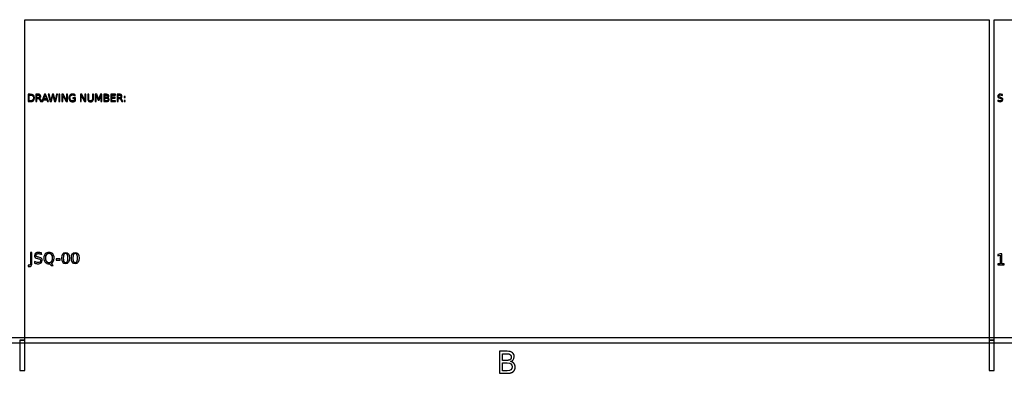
# Model space of a CAD drawing. Header units: millimetres. Extents: x -292 to 292, y -196 to 196.
# Tile 9 of 14: x 96 to 194, y -196 to -161. Entities that reach past the tile are written whole.
import ezdxf

# ---------------------------------------------------------------- set-up
doc = ezdxf.new("R2010")
doc.units = ezdxf.units.MM
doc.layers.add('可见轮廓', color=7, linetype='Continuous')

msp = doc.modelspace()

# ---------------------------------------------------------------- linework, layer by layer
at = {"layer": '可见轮廓'}
for p, q in [((96.583, -192.667), (96.583, -160.806)), ((96.583, -160.806), (192.417, -160.806)), ((192.417, -160.806), (192.417, -192.667)), ((192.917, -192.667), (192.917, -160.806)), ((192.917, -160.806), (289, -160.806)), ((96.933, -168.218), (96.933, -168.947)), ((97.136, -168.218), (96.933, -168.218)), ((97.926, -168.218), (97.703, -168.218)), ((97.703, -168.218), (97.703, -168.947)), ((98.546, -168.218), (98.269, -168.943)), ((98.657, -168.218), (98.546, -168.218)), ((98.935, -168.947), (98.657, -168.218)), ((98.922, -168.218), (99.105, -168.947)), ((99.022, -168.218), (98.922, -168.218)), ((99.175, -168.835), (99.022, -168.218)), ((99.328, -168.218), (99.175, -168.835)), ((99.439, -168.218), (99.328, -168.218)), ((99.592, -168.835), (99.439, -168.218)), ((99.745, -168.218), (99.592, -168.835)), ((99.662, -168.947), (99.845, -168.218)), ((99.845, -168.218), (99.745, -168.218)), ((99.976, -168.218), (99.976, -168.947)), ((100.074, -168.218), (99.976, -168.218)), ((100.074, -168.947), (100.074, -168.218)), ((100.271, -168.218), (100.271, -168.947)), ((100.404, -168.218), (100.271, -168.218)), ((100.727, -168.828), (100.404, -168.218)), ((100.727, -168.218), (100.727, -168.828)), ((100.822, -168.218), (100.727, -168.218)), ((100.822, -168.947), (100.822, -168.218)), ((101.594, -168.379), (101.594, -168.274)), ((102.112, -168.218), (102.112, -168.947)), ((102.244, -168.218), (102.112, -168.218)), ((102.568, -168.828), (102.244, -168.218)), ((102.568, -168.218), (102.568, -168.828)), ((102.663, -168.218), (102.568, -168.218)), ((102.663, -168.947), (102.663, -168.218)), ((102.848, -168.218), (102.848, -168.673)), ((102.947, -168.218), (102.848, -168.218)), ((102.947, -168.661), (102.947, -168.218)), ((103.307, -168.218), (103.307, -168.661)), ((103.406, -168.218), (103.307, -168.218)), ((103.406, -168.673), (103.406, -168.218)), ((103.592, -168.218), (103.592, -168.947)), ((103.739, -168.218), (103.592, -168.218)), ((103.925, -168.714), (103.739, -168.218)), ((104.112, -168.218), (103.925, -168.714)), ((104.259, -168.218), (104.112, -168.218)), ((104.259, -168.947), (104.259, -168.218)), ((104.454, -168.218), (104.454, -168.947)), ((104.706, -168.218), (104.454, -168.218)), ((105.14, -168.218), (105.14, -168.947)), ((105.601, -168.218), (105.14, -168.218)), ((105.601, -168.301), (105.601, -168.218)), ((105.772, -168.218), (105.772, -168.947)), ((105.995, -168.218), (105.772, -168.218)), ((193.736, -168.338), (193.736, -168.242)), ((96.933, -168.947), (97.136, -168.947)), ((97.032, -168.299), (97.151, -168.299)), ((97.032, -168.866), (97.032, -168.299)), ((97.151, -168.866), (97.032, -168.866)), ((97.703, -168.947), (97.802, -168.947)), ((97.802, -168.299), (97.926, -168.299)), ((97.802, -168.558), (97.802, -168.299)), ((97.926, -168.558), (97.802, -168.558)), ((97.802, -168.947), (97.802, -168.639)), ((97.802, -168.639), (97.909, -168.639)), ((98.072, -168.76), (98.165, -168.947)), ((98.165, -168.947), (98.371, -168.947)), ((98.269, -168.943), (98.171, -168.748)), ((98.371, -168.947), (98.438, -168.76)), ((98.438, -168.76), (98.766, -168.76)), ((98.468, -168.678), (98.601, -168.316)), ((98.736, -168.678), (98.468, -168.678)), ((98.601, -168.316), (98.736, -168.678)), ((98.766, -168.76), (98.833, -168.947)), ((98.833, -168.947), (98.935, -168.947)), ((99.105, -168.947), (99.229, -168.947)), ((99.229, -168.947), (99.384, -168.315)), ((99.384, -168.315), (99.538, -168.947)), ((99.538, -168.947), (99.662, -168.947)), ((99.976, -168.947), (100.074, -168.947)), ((100.271, -168.947), (100.366, -168.947)), ((100.366, -168.337), (100.69, -168.947)), ((100.366, -168.947), (100.366, -168.337)), ((100.69, -168.947), (100.822, -168.947)), ((101.355, -168.566), (101.355, -168.648)), ((101.614, -168.566), (101.355, -168.566)), ((101.355, -168.648), (101.516, -168.648)), ((101.516, -168.648), (101.516, -168.843)), ((101.614, -168.879), (101.614, -168.566)), ((102.112, -168.947), (102.207, -168.947)), ((102.207, -168.337), (102.531, -168.947)), ((102.207, -168.947), (102.207, -168.337)), ((102.531, -168.947), (102.663, -168.947)), ((103.592, -168.947), (103.687, -168.947)), ((103.687, -168.307), (103.875, -168.807)), ((103.687, -168.947), (103.687, -168.307)), ((103.875, -168.807), (103.974, -168.807)), ((103.974, -168.807), (104.162, -168.307)), ((104.162, -168.307), (104.162, -168.947)), ((104.162, -168.947), (104.259, -168.947)), ((104.454, -168.947), (104.716, -168.947)), ((104.553, -168.299), (104.699, -168.299)), ((104.553, -168.519), (104.553, -168.299)), ((104.699, -168.519), (104.553, -168.519)), ((104.553, -168.599), (104.711, -168.599)), ((104.553, -168.866), (104.553, -168.599)), ((104.711, -168.866), (104.553, -168.866)), ((105.14, -168.947), (105.61, -168.947)), ((105.239, -168.301), (105.601, -168.301)), ((105.239, -168.517), (105.239, -168.301)), ((105.586, -168.517), (105.239, -168.517)), ((105.239, -168.6), (105.586, -168.6)), ((105.239, -168.864), (105.239, -168.6)), ((105.61, -168.864), (105.239, -168.864)), ((105.586, -168.6), (105.586, -168.517)), ((105.61, -168.947), (105.61, -168.864)), ((105.772, -168.947), (105.871, -168.947)), ((105.871, -168.299), (105.995, -168.299)), ((105.871, -168.558), (105.871, -168.299)), ((105.995, -168.558), (105.871, -168.558)), ((105.871, -168.639), (105.978, -168.639)), ((105.871, -168.947), (105.871, -168.639)), ((106.141, -168.76), (106.234, -168.947)), ((106.234, -168.947), (106.34, -168.947)), ((106.34, -168.947), (106.24, -168.748)), ((106.455, -168.43), (106.455, -168.554)), ((106.558, -168.43), (106.455, -168.43)), ((106.455, -168.554), (106.558, -168.554)), ((106.455, -168.823), (106.455, -168.947)), ((106.558, -168.823), (106.455, -168.823)), ((106.455, -168.947), (106.558, -168.947)), ((106.558, -168.554), (106.558, -168.43)), ((106.558, -168.947), (106.558, -168.823)), ((193.27, -168.814), (193.27, -168.915)), ((193.476, -168.612), (193.536, -168.624)), ((193.565, -168.53), (193.505, -168.518)), ((97.158, -183.952), (97.158, -184.969)), ((97.306, -183.952), (97.158, -183.952)), ((97.306, -184.969), (97.306, -183.952)), ((97.557, -184.845), (97.557, -184.997)), ((97.866, -184.543), (97.956, -184.561)), ((97.999, -184.42), (97.91, -184.402)), ((98.256, -184.132), (98.256, -183.988)), ((99.701, -184.574), (99.701, -184.695)), ((100.096, -184.574), (99.701, -184.574)), ((99.701, -184.695), (100.096, -184.695)), ((100.096, -184.695), (100.096, -184.574)), ((193.528, -184.092), (193.267, -184.145)), ((193.267, -184.145), (193.267, -184.28)), ((193.267, -184.28), (193.53, -184.227)), ((193.676, -184.092), (193.528, -184.092)), ((193.53, -184.227), (193.53, -185.061)), ((193.676, -185.061), (193.676, -184.092)), ((96.933, -185.221), (96.933, -185.346)), ((96.979, -185.221), (96.933, -185.221)), ((96.933, -185.346), (96.99, -185.346)), ((99.058, -185.064), (99.22, -185.239)), ((99.399, -185.239), (99.204, -185.026)), ((99.22, -185.239), (99.399, -185.239)), ((193.288, -185.061), (193.288, -185.186)), ((193.53, -185.061), (193.288, -185.061)), ((193.288, -185.186), (193.918, -185.186)), ((193.918, -185.061), (193.676, -185.061)), ((193.918, -185.186), (193.918, -185.061)), ((288.75, -192.417), (-288.75, -192.417)), ((96.583, -192.667), (96.083, -192.667)), ((96.083, -192.667), (96.083, -195.667)), ((96.083, -192.667), (96.583, -192.667)), ((96.583, -195.667), (96.583, -192.667)), ((192.917, -192.667), (192.417, -192.667)), ((192.417, -192.667), (192.417, -195.667)), ((192.417, -192.667), (192.917, -192.667)), ((192.917, -195.667), (192.917, -192.667)), ((-289.25, -192.917), (289.25, -192.917)), ((143.765, -193.768), (143.765, -195.955)), ((144.521, -193.768), (143.765, -193.768)), ((144.061, -194.011), (144.499, -194.011)), ((144.061, -194.671), (144.061, -194.011)), ((144.499, -194.671), (144.061, -194.671)), ((96.083, -195.667), (96.583, -195.667)), ((144.061, -194.911), (144.536, -194.911)), ((144.061, -195.712), (144.061, -194.911)), ((192.417, -195.667), (192.917, -195.667)), ((143.765, -195.955), (144.551, -195.955)), ((144.536, -195.712), (144.061, -195.712))]:
    msp.add_line(p, q, dxfattribs=at)
for points, degree, knots in [([(97.136, -168.947), (97.418, -168.946), (97.545, -168.835), (97.546, -168.582), (97.545, -168.331), (97.42, -168.22), (97.136, -168.218)], 3, [0, 0, 0, 0, 2, 2, 2, 3.989637, 3.989637, 3.989637, 3.989637]), ([(98.049, -168.606), (98.173, -168.568), (98.174, -168.428), (98.175, -168.218), (97.926, -168.218)], 2, [0, 0, 0, 2, 2, 5.06383, 5.06383, 5.06383]), ([(101.594, -168.274), (101.485, -168.206), (101.341, -168.205), (101.17, -168.205), (101.073, -168.305), (100.977, -168.405), (100.977, -168.584), (100.977, -168.762), (101.073, -168.862), (101.17, -168.962), (101.341, -168.962), (101.498, -168.961), (101.614, -168.879)], 2, [0, 0, 0, 2, 2, 4.39726, 4.39726, 6.794521, 6.794521, 9.185231, 9.185231, 11.575941, 11.575941, 13.761734, 13.761734, 13.761734]), ([(101.516, -168.843), (101.452, -168.881), (101.349, -168.88), (101.215, -168.88), (101.148, -168.806), (101.081, -168.731), (101.081, -168.584), (101.081, -168.287), (101.349, -168.286), (101.485, -168.286), (101.594, -168.379)], 2, [0, 0, 0, 2, 2, 4.560748, 4.560748, 7.121495, 7.121495, 12.259949, 12.259949, 14.866683, 14.866683, 14.866683]), ([(104.818, -168.554), (104.899, -168.54), (104.94, -168.489), (104.941, -168.399), (104.942, -168.284), (104.856, -168.218), (104.706, -168.218)], 3, [0, 0, 0, 0, 2, 2, 2, 4.583942, 4.583942, 4.583942, 4.583942]), ([(106.118, -168.606), (106.241, -168.568), (106.243, -168.428), (106.244, -168.218), (105.995, -168.218)], 2, [0, 0, 0, 2, 2, 5.06383, 5.06383, 5.06383]), ([(193.736, -168.242), (193.662, -168.218), (193.591, -168.205), (193.523, -168.205), (193.443, -168.205), (193.38, -168.224), (193.335, -168.261), (193.289, -168.298), (193.267, -168.349), (193.267, -168.413), (193.268, -168.526), (193.327, -168.582), (193.476, -168.612)], 3, [0, 0, 0, 0, 2, 2, 2, 4.333333, 4.333333, 4.333333, 6.666667, 6.666667, 6.666667, 10.69697, 10.69697, 10.69697, 10.69697]), ([(193.505, -168.518), (193.394, -168.496), (193.368, -168.471), (193.366, -168.405), (193.366, -168.367), (193.38, -168.337), (193.409, -168.316), (193.439, -168.296), (193.48, -168.285), (193.534, -168.285), (193.595, -168.285), (193.662, -168.303), (193.736, -168.338)], 3, [0, 0, 0, 0, 2, 2, 2, 3.191919, 3.191919, 3.191919, 4.383838, 4.383838, 4.383838, 5.756351, 5.756351, 5.756351, 5.756351]), ([(97.151, -168.299), (97.353, -168.3), (97.441, -168.386), (97.442, -168.582), (97.441, -168.78), (97.353, -168.865), (97.151, -168.866)], 3, [0, 0, 0, 0, 2, 2, 2, 4.013333, 4.013333, 4.013333, 4.013333]), ([(97.909, -168.639), (97.968, -168.639), (98.002, -168.663), (98.036, -168.687), (98.072, -168.76)], 2, [0, 0, 0, 1, 1, 2, 2, 2]), ([(97.926, -168.299), (98.069, -168.3), (98.07, -168.428), (98.069, -168.557), (97.926, -168.558)], 2, [0, 0, 0, 2, 2, 4, 4, 4]), ([(102.848, -168.673), (102.85, -168.96), (103.128, -168.962), (103.405, -168.96), (103.406, -168.673)], 2, [0, 0, 0, 2, 2, 3.992933, 3.992933, 3.992933]), ([(103.307, -168.661), (103.306, -168.819), (103.255, -168.88), (103.128, -168.881), (103, -168.88), (102.949, -168.819), (102.947, -168.661)], 3, [0, 0, 0, 0, 2, 2, 2, 4.010309, 4.010309, 4.010309, 4.010309]), ([(104.699, -168.299), (104.843, -168.299), (104.842, -168.409), (104.843, -168.52), (104.699, -168.519)], 2, [0, 0, 0, 2, 2, 4.017699, 4.017699, 4.017699]), ([(104.711, -168.599), (104.869, -168.597), (104.867, -168.733), (104.869, -168.867), (104.711, -168.866)], 2, [0, 0, 0, 2, 2, 3.985714, 3.985714, 3.985714]), ([(104.716, -168.947), (104.878, -168.948), (104.972, -168.873), (104.971, -168.743), (104.972, -168.645), (104.914, -168.574), (104.818, -168.554)], 3, [0, 0, 0, 0, 2, 2, 2, 3.52, 3.52, 3.52, 3.52]), ([(105.978, -168.639), (106.037, -168.639), (106.071, -168.663), (106.105, -168.687), (106.141, -168.76)], 2, [0, 0, 0, 1, 1, 2, 2, 2]), ([(105.995, -168.299), (106.138, -168.3), (106.139, -168.428), (106.138, -168.557), (105.995, -168.558)], 2, [0, 0, 0, 2, 2, 4, 4, 4]), ([(193.27, -168.915), (193.354, -168.946), (193.431, -168.961), (193.501, -168.962), (193.592, -168.962), (193.661, -168.943), (193.709, -168.907), (193.756, -168.87), (193.78, -168.817), (193.78, -168.746), (193.779, -168.627), (193.712, -168.559), (193.565, -168.53)], 3, [0, 0, 0, 0, 2, 2, 2, 4.650943, 4.650943, 4.650943, 7.301887, 7.301887, 7.301887, 11.748631, 11.748631, 11.748631, 11.748631]), ([(193.536, -168.624), (193.637, -168.645), (193.676, -168.681), (193.677, -168.753), (193.677, -168.795), (193.662, -168.826), (193.631, -168.848), (193.6, -168.87), (193.557, -168.881), (193.501, -168.881), (193.426, -168.881), (193.35, -168.859), (193.27, -168.814)], 3, [0, 0, 0, 0, 2, 2, 2, 3.145455, 3.145455, 3.145455, 4.290909, 4.290909, 4.290909, 5.800525, 5.800525, 5.800525, 5.800525]), ([(98.256, -183.988), (98.145, -183.951), (98.038, -183.932), (97.936, -183.932), (97.816, -183.932), (97.723, -183.96), (97.654, -184.016), (97.586, -184.071), (97.552, -184.147), (97.552, -184.244), (97.554, -184.413), (97.643, -184.497), (97.866, -184.543)], 3, [0, 0, 0, 0, 2, 2, 2, 4.333333, 4.333333, 4.333333, 6.666667, 6.666667, 6.666667, 10.69697, 10.69697, 10.69697, 10.69697]), ([(99.204, -185.026), (99.396, -184.941), (99.503, -184.752), (99.502, -184.5), (99.502, -184.327), (99.456, -184.189), (99.364, -184.086), (99.272, -183.983), (99.15, -183.932), (98.997, -183.932), (98.843, -183.932), (98.72, -183.983), (98.628, -184.086), (98.536, -184.189), (98.49, -184.327), (98.49, -184.5), (98.49, -184.672), (98.536, -184.81), (98.628, -184.912), (98.72, -185.015), (98.843, -185.067), (98.997, -185.067), (99.013, -185.067), (99.025, -185.066), (99.058, -185.064)], 3, [0, 0, 0, 0, 2, 2, 2, 3.361538, 3.361538, 3.361538, 4.723077, 4.723077, 4.723077, 6.088951, 6.088951, 6.088951, 7.454826, 7.454826, 7.454826, 8.816842, 8.816842, 8.816842, 10.178858, 10.178858, 10.178858, 10.317222, 10.317222, 10.317222, 10.317222]), ([(100.646, -183.932), (100.402, -183.931), (100.267, -184.132), (100.268, -184.5), (100.267, -184.866), (100.402, -185.068), (100.646, -185.067), (100.89, -185.068), (101.025, -184.866), (101.024, -184.5), (101.025, -184.132), (100.89, -183.931), (100.646, -183.932)], 3, [0, 0, 0, 0, 2, 2, 2, 3.994709, 3.994709, 3.994709, 5.989418, 5.989418, 5.989418, 7.989418, 7.989418, 7.989418, 7.989418]), ([(101.6, -183.932), (101.356, -183.931), (101.221, -184.132), (101.222, -184.5), (101.221, -184.866), (101.356, -185.068), (101.6, -185.067), (101.844, -185.068), (101.979, -184.866), (101.978, -184.5), (101.979, -184.132), (101.844, -183.931), (101.6, -183.932)], 3, [0, 0, 0, 0, 2, 2, 2, 3.994709, 3.994709, 3.994709, 5.989418, 5.989418, 5.989418, 7.989418, 7.989418, 7.989418, 7.989418]), ([(97.557, -184.997), (97.683, -185.043), (97.798, -185.066), (97.903, -185.067), (98.04, -185.067), (98.144, -185.039), (98.215, -184.985), (98.286, -184.93), (98.322, -184.85), (98.322, -184.744), (98.321, -184.565), (98.221, -184.462), (97.999, -184.42)], 3, [0, 0, 0, 0, 2, 2, 2, 4.650943, 4.650943, 4.650943, 7.301887, 7.301887, 7.301887, 11.748631, 11.748631, 11.748631, 11.748631]), ([(97.956, -184.561), (98.108, -184.592), (98.166, -184.646), (98.167, -184.755), (98.167, -184.816), (98.145, -184.863), (98.099, -184.897), (98.053, -184.93), (97.988, -184.947), (97.903, -184.947), (97.792, -184.946), (97.676, -184.912), (97.557, -184.845)], 3, [0, 0, 0, 0, 2, 2, 2, 3.145455, 3.145455, 3.145455, 4.290909, 4.290909, 4.290909, 5.800525, 5.800525, 5.800525, 5.800525]), ([(97.91, -184.402), (97.788, -184.379), (97.744, -184.342), (97.701, -184.305), (97.701, -184.232), (97.701, -184.146), (97.766, -184.099), (97.832, -184.052), (97.953, -184.052), (98.09, -184.052), (98.256, -184.132)], 2, [0, 0, 0, 1, 1, 2, 2, 3.191919, 3.191919, 4.383838, 4.383838, 5.756351, 5.756351, 5.756351]), ([(98.997, -184.052), (99.158, -184.052), (99.252, -184.172), (99.346, -184.292), (99.346, -184.5), (99.346, -184.706), (99.252, -184.826), (99.158, -184.947), (98.997, -184.947), (98.835, -184.947), (98.741, -184.826), (98.646, -184.706), (98.646, -184.5), (98.646, -184.292), (98.741, -184.172), (98.835, -184.052), (98.997, -184.052)], 2, [0, 0, 0, 1, 1, 2, 2, 2.996466, 2.996466, 3.992933, 3.992933, 4.989399, 4.989399, 5.985866, 5.985866, 6.985866, 6.985866, 7.985866, 7.985866, 7.985866]), ([(100.646, -184.049), (100.876, -184.049), (100.876, -184.5), (100.876, -184.949), (100.646, -184.949), (100.417, -184.949), (100.417, -184.5), (100.417, -184.049), (100.646, -184.049)], 2, [0, 0, 0, 2, 2, 3.993506, 3.993506, 5.974315, 5.974315, 7.961577, 7.961577, 7.961577]), ([(101.6, -184.049), (101.83, -184.049), (101.83, -184.5), (101.83, -184.949), (101.6, -184.949), (101.371, -184.949), (101.371, -184.5), (101.371, -184.049), (101.6, -184.049)], 2, [0, 0, 0, 2, 2, 3.993506, 3.993506, 5.974315, 5.974315, 7.961577, 7.961577, 7.961577]), ([(97.158, -184.969), (97.158, -185.111), (97.118, -185.166), (97.078, -185.221), (96.979, -185.221)], 2, [0, 0, 0, 1, 1, 2, 2, 2]), ([(144.499, -194.011), (144.931, -194.011), (144.928, -194.341), (144.931, -194.673), (144.499, -194.671)], 2, [0, 0, 0, 2, 2, 4.017699, 4.017699, 4.017699]), ([(144.857, -194.776), (145.098, -194.738), (145.226, -194.576), (145.226, -194.309), (145.226, -194.136), (145.165, -194.003), (145.043, -193.909), (144.921, -193.815), (144.747, -193.768), (144.521, -193.768)], 3, [0, 0, 0, 0, 2, 2, 2, 3.291971, 3.291971, 3.291971, 4.583942, 4.583942, 4.583942, 4.583942]), ([(144.536, -194.911), (144.855, -194.912), (145.004, -195.036), (145.005, -195.311), (145.004, -195.583), (144.855, -195.711), (144.536, -195.712)], 3, [0, 0, 0, 0, 2, 2, 2, 3.985714, 3.985714, 3.985714, 3.985714]), ([(144.551, -195.955), (144.918, -195.955), (145.117, -195.796), (145.317, -195.636), (145.317, -195.343), (145.317, -195.12), (145.196, -194.972), (145.075, -194.823), (144.857, -194.776)], 2, [0, 0, 0, 1, 1, 2, 2, 2.76, 2.76, 3.52, 3.52, 3.52])]:
    msp.add_open_spline(points, degree=degree, knots=knots, dxfattribs=at)
for points, degree in [([(98.171, -168.748), (98.112, -168.626), (98.049, -168.606)], 2), ([(106.24, -168.748), (106.18, -168.626), (106.118, -168.606)], 2), ([(96.99, -185.346), (97.213, -185.344), (97.304, -185.235), (97.306, -184.969)], 3)]:
    msp.add_open_spline(points, degree=degree, dxfattribs=at)

doc.saveas('drawing.dxf')
